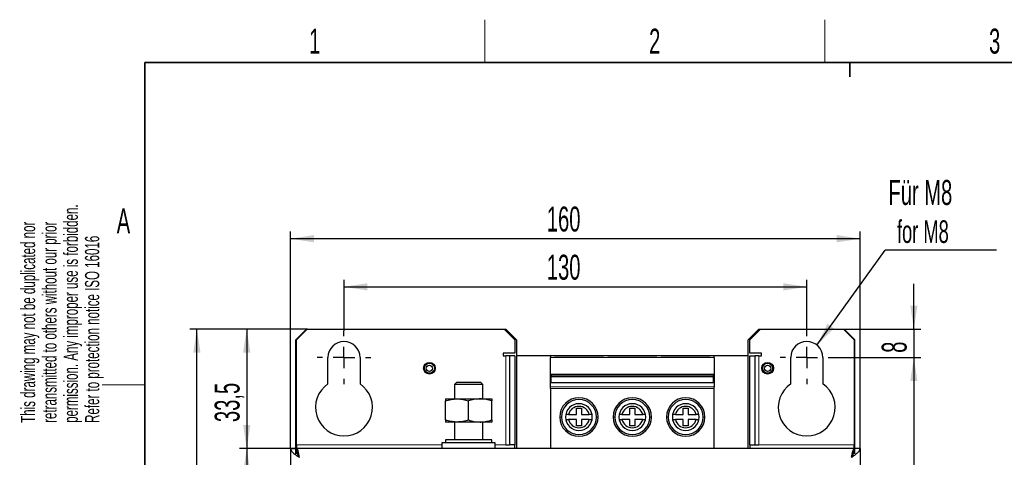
# Model space of a CAD drawing. Header units: millimetres. Extents: x 5 to 418, y 2 to 292.
# Tile 4 of 16: x 8 to 147, y 227 to 288. Entities that reach past the tile are written whole.
import ezdxf

# ---------------------------------------------------------------- set-up
doc = ezdxf.new("R2010")
doc.units = ezdxf.units.MM
doc.layers.add('SLD-0', color=7, linetype='Continuous')
doc.styles.add('SLDTEXTSTYLE0', font='TXT', dxfattribs={"width": 0.605})
doc.dimstyles.new('SLDDIMSTYLE0', dxfattribs={"dimtxt": 3.5, "dimasz": 3.302, "dimexe": 0, "dimexo": 0.0625, "dimgap": 0.875, "dimtad": 1, "dimlfac": 2, "dimrnd": 1e-09, "dimzin": 12, "dimdsep": 46, "dimtxsty": 'SLDTEXTSTYLE0', "dimsah": 1, "dimcen": 0.09, "dimadec": 0, "dimazin": 3, "dimtfac": 1, "dimtmove": 0, "dimatfit": 0, "dimfxl": 1, "dimfrac": 2, "dimtolj": 1, "dimtzin": 12, "dimarcsym": 0})
doc.dimstyles.new('SLDDIMSTYLE1', dxfattribs={"dimtxt": 3.5, "dimasz": 3.302, "dimexe": 0, "dimexo": 0.0625, "dimgap": 0.875, "dimtad": 1, "dimlfac": 2, "dimrnd": 1e-09, "dimzin": 12, "dimdsep": 46, "dimtxsty": 'SLDTEXTSTYLE0', "dimsah": 1, "dimcen": 0.09, "dimadec": 0, "dimazin": 3, "dimtfac": 1, "dimtofl": 0, "dimtmove": 0, "dimatfit": 3, "dimfxl": 1, "dimfrac": 2, "dimtolj": 1, "dimtzin": 12, "dimarcsym": 0})
doc.dimstyles.new('SLDDIMSTYLE2', dxfattribs={"dimtxt": 0.18, "dimasz": 3.302, "dimexe": 0, "dimexo": 0.0625, "dimgap": 0, "dimtad": 0, "dimtih": 1, "dimtoh": 1, "dimdec": 0, "dimrnd": 1e-09, "dimzin": 0, "dimdsep": 46, "dimtxsty": 'Standard', "dimsah": 1, "dimcen": 0.09, "dimadec": 0, "dimazin": 0, "dimtfac": 3.302, "dimtdec": 0, "dimtofl": 0, "dimtmove": 0, "dimatfit": 3, "dimfxl": 1, "dimfrac": 2, "dimtolj": 1, "dimtzin": 0, "dimarcsym": 0})

# ---------------------------------------------------------------- blocks, each defined once
blk = doc.blocks.new('_D')
at = {"layer": 'SLD-0', "color": 7}
for p, q in [((134, 245.08), (134, 251.43)), ((124.11, 245.08), (135, 245.08)), ((134, 245.08), (134, 241.08)), ((122.71, 241.08), (135, 241.08)), ((134, 241.08), (134, 234.73))]:
    blk.add_line(p, q, dxfattribs=at)
for points in [[(134, 245.08), (134.51, 248.38), (133.5, 248.38)], [(134, 241.08), (133.5, 237.77), (134.51, 237.77)]]:
    blk.add_solid(points, dxfattribs=at)
at = {"layer": 'SLD-0', "color": 7, "insert": (129.49, 241.74), "char_height": 3.5, "attachment_point": 1, "rotation": 90, "style": 'SLDTEXTSTYLE0'}
blk.add_mtext('8', dxfattribs=at)
blk = doc.blocks.new('_D_1')
at = {"layer": 'SLD-0', "color": 7}
for p, q in [((122.71, 241.08), (135, 241.08)), ((134, 241.08), (134, 131.08)), ((122.71, 131.08), (135, 131.08))]:
    blk.add_line(p, q, dxfattribs=at)
for points in [[(134, 241.08), (133.5, 237.77), (134.51, 237.77)], [(134, 131.08), (134.51, 134.38), (133.5, 134.38)]]:
    blk.add_solid(points, dxfattribs=at)
at = {"layer": 'SLD-0', "color": 7, "insert": (129.49, 182.07), "char_height": 3.5, "attachment_point": 1, "rotation": 90, "style": 'SLDTEXTSTYLE0'}
blk.add_mtext('220', dxfattribs=at)
blk = doc.blocks.new('_D_2')
at = {"layer": 'SLD-0', "color": 7}
for p, q in [((48.81, 245.08), (39.3, 245.08)), ((40.3, 245.08), (40.3, 228.33)), ((47.31, 228.33), (39.3, 228.33))]:
    blk.add_line(p, q, dxfattribs=at)
for points in [[(40.3, 245.08), (39.79, 241.77), (40.81, 241.77)], [(40.3, 228.33), (40.81, 231.63), (39.79, 231.63)]]:
    blk.add_solid(points, dxfattribs=at)
at = {"layer": 'SLD-0', "color": 7, "insert": (35.79, 232.02), "char_height": 3.5, "attachment_point": 1, "rotation": 90, "style": 'SLDTEXTSTYLE0'}
blk.add_mtext('33,5', dxfattribs=at)
blk = doc.blocks.new('_D_3')
at = {"layer": 'SLD-0', "color": 7}
for p, q in [((47.31, 228.33), (39.3, 228.33)), ((40.3, 228.33), (40.3, 141.83)), ((47.31, 141.83), (39.3, 141.83))]:
    blk.add_line(p, q, dxfattribs=at)
for points in [[(40.3, 228.33), (39.79, 225.02), (40.81, 225.02)], [(40.3, 141.83), (40.81, 145.13), (39.79, 145.13)]]:
    blk.add_solid(points, dxfattribs=at)
at = {"layer": 'SLD-0', "color": 7, "insert": (35.79, 181.07), "char_height": 3.5, "attachment_point": 1, "rotation": 90, "style": 'SLDTEXTSTYLE0'}
blk.add_mtext('173', dxfattribs=at)
blk = doc.blocks.new('_D_4')
at = {"layer": 'SLD-0', "color": 7}
for p, q in [((48.81, 245.08), (32.29, 245.08)), ((33.29, 125.08), (33.29, 245.08)), ((48.81, 125.08), (32.29, 125.08))]:
    blk.add_line(p, q, dxfattribs=at)
for points in [[(33.29, 245.08), (32.79, 241.77), (33.8, 241.77)], [(33.29, 125.08), (33.8, 128.38), (32.79, 128.38)]]:
    blk.add_solid(points, dxfattribs=at)
at = {"layer": 'SLD-0', "color": 7, "insert": (28.78, 181.07), "char_height": 3.5, "attachment_point": 1, "rotation": 90, "style": 'SLDTEXTSTYLE0'}
blk.add_mtext('240', dxfattribs=at)
blk = doc.blocks.new('_D_5')
at = {"layer": 'SLD-0', "color": 7}
for p, q in [((53.96, 244.83), (53.96, 252)), ((118.96, 244.83), (118.96, 252)), ((53.96, 251), (118.96, 251))]:
    blk.add_line(p, q, dxfattribs=at)
for points in [[(53.96, 251), (57.26, 250.49), (57.26, 251.51)], [(118.96, 251), (115.66, 251.51), (115.66, 250.49)]]:
    blk.add_solid(points, dxfattribs=at)
at = {"layer": 'SLD-0', "color": 7, "insert": (82.45, 255.51), "char_height": 3.5, "attachment_point": 1, "style": 'SLDTEXTSTYLE0'}
blk.add_mtext('130', dxfattribs=at)
blk = doc.blocks.new('_D_6')
at = {"layer": 'SLD-0', "color": 7}
for p, q in [((46.46, 228.33), (46.46, 258.76)), ((126.46, 228.33), (126.46, 258.76)), ((126.46, 257.76), (46.46, 257.76))]:
    blk.add_line(p, q, dxfattribs=at)
for points in [[(46.46, 257.76), (49.76, 257.25), (49.76, 258.27)], [(126.46, 257.76), (123.16, 258.27), (123.16, 257.25)]]:
    blk.add_solid(points, dxfattribs=at)
at = {"layer": 'SLD-0', "color": 7, "insert": (82.45, 262.27), "char_height": 3.5, "attachment_point": 1, "style": 'SLDTEXTSTYLE0'}
blk.add_mtext('160', dxfattribs=at)
blk = doc.blocks.new('SW_NOTE_0')
at = {"layer": 'SLD-0', "color": 0}
blk.add_line((15.64, 0), (0, 0), dxfattribs=at)
at = {"layer": 'SLD-0', "color": 0, "attachment_point": 1, "style": 'SLDTEXTSTYLE0'}
for s, insert, char_height in [('Für M8', (0.44, 9.85), 3.5), ('for M8', (1.64, 4.19), 3.175)]:
    blk.add_mtext(s, dxfattribs=dict(at, insert=insert, char_height=char_height))
blk = doc.blocks.new('SW_CENTERMARKSYMBOL_0')
at = {"layer": 'SLD-0', "color": 0}
for p, q in [((0, 3), (0, 3.75)), ((0, 0), (0, 1.5)), ((-3, 0), (-3.75, 0)), ((0, 0), (-1.5, 0)), ((0, 0), (0, -1.5)), ((0, 0), (1.5, 0)), ((3, 0), (3.75, 0)), ((0, -3), (0, -3.75))]:
    blk.add_line(p, q, dxfattribs=at)
blk = doc.blocks.new('SW_CENTERMARKSYMBOL_1')
at = {"layer": 'SLD-0', "color": 0}
for p, q in [((0, 3), (0, 3.75)), ((0, 0), (0, 1.5)), ((-3, 0), (-3.75, 0)), ((0, 0), (-1.5, 0)), ((0, 0), (0, -1.5)), ((0, 0), (1.5, 0)), ((3, 0), (3.75, 0)), ((0, -3), (0, -3.75))]:
    blk.add_line(p, q, dxfattribs=at)

msp = doc.modelspace()

# ---------------------------------------------------------------- linework, layer by layer
at = {"color": 7, "linetype": 'Continuous', "lineweight": 25}
for p, q in [((48.7094, 245.0764), (47.2094, 243.5764)), ((48.8094, 245.0764), (47.3094, 243.5764)), ((48.7094, 245.0764), (48.8094, 245.0764)), ((48.8094, 245.0764), (76.4594, 245.0764)), ((76.4594, 245.0764), (76.7094, 245.0764)), ((77.9594, 243.5764), (76.4594, 245.0764)), ((78.2094, 243.5764), (76.7094, 245.0764)), ((112.2094, 245.0764), (110.7094, 243.5764)), ((112.4594, 245.0764), (110.9594, 243.5764)), ((112.2094, 245.0764), (112.4594, 245.0764)), ((112.4594, 245.0764), (124.1094, 245.0764)), ((124.1094, 245.0764), (124.2094, 245.0764)), ((125.6094, 243.5764), (124.1094, 245.0764)), ((125.7094, 243.5764), (124.2094, 245.0764)), ((47.2094, 227.5764), (47.2094, 243.5764)), ((47.3094, 228.8264), (47.3094, 243.5764)), ((77.9594, 243.5764), (77.9594, 241.7014)), ((78.2094, 243.5764), (78.2094, 241.3264)), ((110.7094, 241.3264), (110.7094, 243.5764)), ((110.9594, 241.7014), (110.9594, 243.5764)), ((125.6094, 243.5764), (125.6094, 228.8264)), ((125.7094, 227.5764), (125.7094, 243.5764)), ((51.7094, 237.3836), (51.7094, 241.0764)), ((56.2094, 241.0764), (56.2094, 237.3836)), ((77.9594, 241.7014), (76.3344, 241.7014)), ((76.3344, 241.7014), (76.3344, 241.3264)), ((76.3344, 241.3264), (76.7094, 241.3264)), ((77.2094, 241.3264), (76.7094, 241.3264)), ((77.9594, 241.3264), (77.2094, 241.3264)), ((77.2094, 241.3264), (77.2094, 228.8264)), ((77.9594, 241.3264), (77.9594, 228.8264)), ((78.2094, 241.3264), (78.2094, 228.3264)), ((83.5094, 241.3264), (78.2094, 241.3264)), ((82.9594, 241.3264), (82.9594, 241.0764)), ((105.9594, 241.3264), (82.9594, 241.3264)), ((82.9594, 241.3264), (82.9594, 241.3264)), ((82.9594, 238.2149), (82.9594, 241.0764)), ((83.5094, 241.3264), (90.4094, 241.3264)), ((83.5094, 241.3264), (83.5094, 241.3264)), ((90.4094, 241.3264), (83.5094, 241.3264)), ((91.0094, 241.3264), (90.4094, 241.3264)), ((90.4094, 241.3264), (90.4094, 241.3264)), ((91.0094, 241.3264), (97.9094, 241.3264)), ((91.0094, 241.3264), (91.0094, 241.3264)), ((97.9094, 241.3264), (91.0094, 241.3264)), ((98.5094, 241.3264), (97.9094, 241.3264)), ((97.9094, 241.3264), (97.9094, 241.3264)), ((98.5094, 241.3264), (105.4094, 241.3264)), ((98.5094, 241.3264), (98.5094, 241.3264)), ((105.4094, 241.3264), (98.5094, 241.3264)), ((110.7094, 241.3264), (105.4094, 241.3264)), ((105.4094, 241.3264), (105.4094, 241.3264)), ((105.9594, 241.0764), (105.9594, 241.3264)), ((105.9594, 241.3264), (105.9594, 241.3264)), ((105.9594, 241.3264), (105.9594, 241.3264)), ((105.9594, 241.0764), (105.9594, 238.2149)), ((110.7094, 228.3264), (110.7094, 241.3264)), ((112.5844, 241.7014), (110.9594, 241.7014)), ((110.9594, 228.8264), (110.9594, 241.3264)), ((110.9594, 241.3264), (111.7094, 241.3264)), ((111.7094, 228.8264), (111.7094, 241.3264)), ((112.2094, 241.3264), (111.7094, 241.3264)), ((112.2094, 241.3264), (112.5844, 241.3264)), ((112.5844, 241.3264), (112.5844, 241.7014)), ((116.7094, 237.3836), (116.7094, 241.0764)), ((121.2094, 241.0764), (121.2094, 237.3836)), ((82.9594, 238.2149), (83.0594, 238.2149)), ((82.9594, 236.9729), (82.9594, 238.2149)), ((83.0594, 238.7527), (105.8594, 238.7527)), ((83.0594, 238.7527), (83.0594, 238.7128)), ((83.0594, 238.7128), (105.8594, 238.7128)), ((83.0594, 238.7128), (83.0594, 238.4546)), ((83.0594, 238.4546), (105.8594, 238.4546)), ((83.0594, 238.4546), (83.0594, 238.4371)), ((105.8594, 238.4371), (83.0594, 238.4371)), ((83.0594, 238.4371), (83.0594, 238.3779)), ((105.8594, 238.3779), (83.0594, 238.3779)), ((83.0594, 237.5448), (83.0594, 238.3779)), ((105.8594, 238.7128), (105.8594, 238.7527)), ((105.8594, 238.4546), (105.8594, 238.7128)), ((105.8594, 238.4371), (105.8594, 238.4546)), ((105.8594, 238.4371), (105.8594, 238.3779)), ((105.8594, 237.5448), (105.8594, 238.3779)), ((105.8594, 238.2149), (105.9594, 238.2149)), ((105.9594, 238.2149), (105.9594, 236.9729)), ((69.7594, 237.5764), (69.4594, 237.2764)), ((69.4594, 237.2764), (69.4594, 235.2764)), ((69.5997, 237.2764), (69.4594, 237.2764)), ((73.4594, 237.2764), (69.5997, 237.2764)), ((69.8787, 237.5764), (69.7594, 237.5764)), ((73.1594, 237.5764), (69.8787, 237.5764)), ((73.4594, 237.2764), (73.1594, 237.5764)), ((73.4594, 235.2764), (73.4594, 237.2764)), ((82.9594, 236.7267), (82.9594, 236.9729)), ((82.9594, 236.7267), (82.9594, 228.3264)), ((105.8594, 237.5448), (83.0594, 237.5448)), ((105.9594, 236.7267), (105.9594, 236.9729)), ((105.9594, 228.3264), (105.9594, 236.7267)), ((68.2094, 235.2764), (69.8344, 235.2764)), ((69.8344, 235.2764), (73.0844, 235.2764)), ((73.0844, 235.2764), (74.7094, 235.2764)), ((68.2094, 232.3167), (68.2094, 234.9861)), ((71.4594, 232.3167), (71.4594, 234.9861)), ((74.7094, 232.3167), (74.7094, 234.9861)), ((86.6094, 233.0764), (86.6094, 233.9764)), ((86.6094, 233.9764), (87.3094, 233.9764)), ((87.3094, 233.9764), (87.3094, 233.0764)), ((94.1094, 233.9764), (94.8094, 233.9764)), ((94.1094, 233.0764), (94.1094, 233.9764)), ((94.8094, 233.9764), (94.8094, 233.0764)), ((101.6094, 233.9764), (102.3094, 233.9764)), ((101.6094, 233.0764), (101.6094, 233.9764)), ((102.3094, 233.9764), (102.3094, 233.0764)), ((85.1439, 232.3764), (85.5008, 232.3764)), ((85.5008, 233.0764), (85.1555, 233.0764)), ((85.5008, 233.0764), (86.6094, 233.0764)), ((86.6094, 232.3764), (85.5008, 232.3764)), ((86.6094, 231.4764), (86.6094, 232.3764)), ((87.3094, 233.0764), (88.418, 233.0764)), ((88.418, 232.3764), (87.3094, 232.3764)), ((87.3094, 232.3764), (87.3094, 231.4764)), ((88.7749, 233.0764), (88.418, 233.0764)), ((88.418, 232.3764), (88.7633, 232.3764)), ((92.6439, 232.3764), (93.0008, 232.3764)), ((93.0008, 233.0764), (92.6555, 233.0764)), ((93.0008, 233.0764), (94.1094, 233.0764)), ((94.1094, 232.3764), (93.0008, 232.3764)), ((94.1094, 231.4764), (94.1094, 232.3764)), ((94.8094, 233.0764), (95.918, 233.0764)), ((95.918, 232.3764), (94.8094, 232.3764)), ((94.8094, 232.3764), (94.8094, 231.4764)), ((96.2749, 233.0764), (95.918, 233.0764)), ((95.918, 232.3764), (96.2633, 232.3764)), ((100.1439, 232.3764), (100.5008, 232.3764)), ((100.5008, 233.0764), (100.1555, 233.0764)), ((100.5008, 233.0764), (101.6094, 233.0764)), ((101.6094, 232.3764), (100.5008, 232.3764)), ((101.6094, 231.4764), (101.6094, 232.3764)), ((102.3094, 233.0764), (103.418, 233.0764)), ((103.418, 232.3764), (102.3094, 232.3764)), ((102.3094, 232.3764), (102.3094, 231.4764)), ((103.7749, 233.0764), (103.418, 233.0764)), ((103.418, 232.3764), (103.7633, 232.3764)), ((69.8344, 232.0264), (68.2094, 232.0264)), ((69.4594, 232.0264), (69.4594, 229.5264)), ((73.0844, 232.0264), (69.8344, 232.0264)), ((74.7094, 232.0264), (73.0844, 232.0264)), ((73.4594, 229.5264), (73.4594, 232.0264)), ((87.3094, 231.4764), (86.6094, 231.4764)), ((94.8094, 231.4764), (94.1094, 231.4764)), ((102.3094, 231.4764), (101.6094, 231.4764)), ((46.4594, 228.3264), (46.4594, 141.8264)), ((46.4594, 228.3264), (47.2094, 228.3264)), ((47.3094, 228.8264), (47.3094, 228.3264)), ((47.3094, 228.3264), (47.3094, 227.5764)), ((125.6094, 228.3264), (47.3094, 228.3264)), ((67.7094, 229.1264), (67.7094, 228.3264)), ((75.2094, 229.1264), (67.7094, 229.1264)), ((68.2094, 229.5264), (68.2094, 229.1264)), ((74.7094, 229.5264), (68.2094, 229.5264)), ((74.7094, 229.1264), (74.7094, 229.5264)), ((75.2094, 228.3264), (75.2094, 229.1264)), ((76.7094, 228.8264), (77.2094, 228.8264)), ((77.9594, 228.8264), (77.2094, 228.8264)), ((77.9594, 228.3264), (77.9594, 228.8264)), ((110.9594, 228.8264), (111.7094, 228.8264)), ((110.9594, 228.8264), (110.9594, 228.3264)), ((111.7094, 228.8264), (112.2094, 228.8264)), ((125.6094, 228.3264), (125.6094, 228.8264)), ((125.6094, 228.3264), (125.6094, 227.5764)), ((126.4594, 228.3264), (125.7094, 228.3264)), ((126.4594, 228.3264), (126.4594, 141.8264)), ((47.6275, 227.3264), (47.4657, 227.3264)), ((125.4531, 227.3264), (125.2913, 227.3264))]:
    msp.add_line(p, q, dxfattribs=at)
at = {"color": 7, "linetype": 'Continuous', "lineweight": 18}
for p, q in [((76.7094, 241.3264), (76.7094, 228.8264)), ((82.9594, 241.3264), (105.9594, 241.3264)), ((105.9594, 241.0764), (82.9594, 241.0764)), ((112.2094, 228.8264), (112.2094, 241.3264)), ((105.9594, 236.9729), (82.9594, 236.9729)), ((105.9594, 236.7267), (82.9594, 236.7267)), ((84.2594, 232.7264), (84.5094, 232.7264)), ((89.4094, 232.7264), (89.6594, 232.7264)), ((91.7594, 232.7264), (92.0094, 232.7264)), ((96.9094, 232.7264), (97.1594, 232.7264)), ((99.2594, 232.7264), (99.5094, 232.7264)), ((104.4094, 232.7264), (104.6594, 232.7264)), ((67.7094, 228.8264), (47.3094, 228.8264)), ((76.7094, 228.8264), (75.2094, 228.8264)), ((125.6094, 228.8264), (112.2094, 228.8264))]:
    msp.add_line(p, q, dxfattribs=at)
at = {"color": 7, "linetype": 'Continuous', "lineweight": 25}
for centre, radius in [((65.9594, 239.5764), 0.825), ((65.9594, 239.5764), 0.7375), ((65.9594, 239.5764), 0.6973), ((65.9594, 239.5764), 0.4375), ((113.4594, 239.5764), 0.825), ((113.4594, 239.5764), 0.7375), ((113.4594, 239.5764), 0.6973), ((113.4594, 239.5764), 0.4375)]:
    msp.add_circle(centre, radius, dxfattribs=at)
for centre, radius, start, end in [((53.9594, 241.0764), 2.25, 0, 180), ((118.9594, 241.0764), 2.25, 0, 180), ((53.9594, 234.0764), 4, 124.228866, 55.771134), ((118.9594, 234.0764), 4, 124.228866, 55.771134), ((86.9594, 232.7264), 2.7, 360, 180), ((86.9594, 232.7264), 2.45, 0, 180), ((94.4594, 232.7264), 2.7, 0, 180), ((94.4594, 232.7264), 2.45, 0, 180), ((101.9594, 232.7264), 2.7, 0, 180), ((101.9594, 232.7264), 2.45, 0, 180), ((86.9594, 232.7264), 1.875, 360, 180), ((86.9594, 232.7264), 1.5, 13.493399, 166.506601), ((94.4594, 232.7264), 1.875, 0, 180), ((94.4594, 232.7264), 1.5, 13.493399, 166.506601), ((101.9594, 232.7264), 1.875, 0, 180), ((101.9594, 232.7264), 1.5, 13.493399, 166.506601), ((86.9594, 232.7264), 2.7, 180, 360), ((86.9594, 232.7264), 2.45, 180, 0), ((86.9594, 232.7264), 1.875, 180, 360), ((86.9594, 232.7264), 1.5, 193.493399, 346.506601), ((94.4594, 232.7264), 2.7, 180, 0), ((94.4594, 232.7264), 2.45, 180, 0), ((94.4594, 232.7264), 1.875, 180, 0), ((94.4594, 232.7264), 1.5, 193.493399, 346.506601), ((101.9594, 232.7264), 2.7, 180, 0), ((101.9594, 232.7264), 2.45, 180, 0), ((101.9594, 232.7264), 1.875, 180, 0), ((101.9594, 232.7264), 1.5, 193.493399, 346.506601)]:
    msp.add_arc(centre, radius, start, end, dxfattribs=at)
for points, knots in [([(68.2094, 234.9861), (68.4733, 235.0673), (69.006, 235.231), (69.5566, 235.2612), (69.8344, 235.2764)], [0, 0, 0, 0, 0.49545796, 1, 1, 1, 1]), ([(68.2094, 235.2764), (68.2094, 235.2725), (68.2094, 235.2625), (68.2094, 235.1707), (68.2094, 235.0479), (68.2094, 234.9861)], [0, 0, 0, 0, 0.24413427, 0.62001342, 1, 1, 1, 1]), ([(69.8344, 235.2764), (69.8729, 235.2761), (70.4217, 235.272), (70.9594, 235.1239), (71.4594, 234.9861)], [0, 0, 0, 0, 0.07021477, 1, 1, 1, 1]), ([(73.0844, 235.2764), (73.0459, 235.2761), (72.4971, 235.272), (71.9594, 235.1239), (71.4594, 234.9861)], [0, 0, 0, 0, 0.070214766, 1, 1, 1, 1]), ([(74.7094, 234.9861), (74.4455, 235.0673), (73.9129, 235.231), (73.3622, 235.2612), (73.0844, 235.2764)], [0, 0, 0, 0, 0.49545796, 1, 1, 1, 1]), ([(74.7094, 235.2764), (74.7094, 235.2729), (74.7094, 235.2583), (74.7094, 235.1033), (74.7094, 234.9861)], [0, 0, 0, 0, 0.24436583, 1, 1, 1, 1]), ([(69.8344, 232.0264), (69.7959, 232.0268), (69.5042, 232.0294), (68.9542, 232.0928), (68.4592, 232.2416), (68.2094, 232.3167)], [0, 0, 0, 0, 0.07007691, 0.53077766, 1, 1, 1, 1]), ([(68.2094, 232.3167), (68.2094, 232.2555), (68.2094, 232.1326), (68.2094, 232.0404), (68.2094, 232.0304), (68.2094, 232.0264)], [0, 0, 0, 0, 0.37620519, 0.75586533, 1, 1, 1, 1]), ([(71.4594, 232.3167), (71.1955, 232.2356), (70.6629, 232.0718), (70.1122, 232.0416), (69.8344, 232.0264)], [0, 0, 0, 0, 0.495457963, 1, 1, 1, 1]), ([(71.4594, 232.3167), (71.7233, 232.2356), (72.256, 232.0718), (72.8066, 232.0416), (73.0844, 232.0264)], [0, 0, 0, 0, 0.495457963, 1, 1, 1, 1]), ([(73.0844, 232.0264), (73.1229, 232.0267), (73.6717, 232.0308), (74.2094, 232.179), (74.7094, 232.3167)], [0, 0, 0, 0, 0.070214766, 1, 1, 1, 1]), ([(74.7094, 232.3167), (74.7094, 232.1996), (74.7094, 232.0446), (74.7094, 232.03), (74.7094, 232.0264)], [0, 0, 0, 0, 0.75563417, 1, 1, 1, 1]), ([(46.4594, 228.3264), (46.4789, 228.2203), (46.518, 228.0079), (46.8179, 227.6894), (47.2341, 227.3787), (47.5552, 227.1745), (47.7094, 227.0764)], [0, 0, 0, 0, 0.25469489, 0.50958673, 0.7644797, 1, 1, 1, 1]), ([(47.2094, 228.3264), (47.2232, 228.1833), (47.2449, 227.9565), (47.3779, 227.6447), (47.4772, 227.4545), (47.5433, 227.3475), (47.5564, 227.3264)], [0, 0, 0, 0, 0.42864529, 0.67905517, 0.93667707, 1, 1, 1, 1]), ([(125.2094, 227.0764), (125.3763, 227.1826), (125.7102, 227.3949), (126.1286, 227.7135), (126.4079, 228.0242), (126.4427, 228.2284), (126.4594, 228.3264)], [0, 0, 0, 0, 0.25469201, 0.50958384, 0.76447681, 1, 1, 1, 1]), ([(125.359, 227.3264), (125.396, 227.3862), (125.4847, 227.5295), (125.5922, 227.7581), (125.6886, 228.0317), (125.702, 228.222), (125.7094, 228.3264)], [0, 0, 0, 0, 0.17888023, 0.42919079, 0.6867105, 1, 1, 1, 1]), ([(47.5733, 227.3264), (47.552, 227.3648), (47.5203, 227.4219), (47.4886, 227.4534), (47.4783, 227.4637)], [0, 0, 0, 0, 0.67208211, 1, 1, 1, 1]), ([(125.4422, 227.4655), (125.4313, 227.4547), (125.3991, 227.4227), (125.3669, 227.3647), (125.3456, 227.3264)], [0, 0, 0, 0, 0.33941231, 1, 1, 1, 1])]:
    msp.add_open_spline(points, degree=3, knots=knots, dxfattribs=at)
for points in [[(47.7094, 227.0764), (47.6761, 227.2402), (47.6094, 227.5678), (47.5094, 227.981), (47.4094, 228.2701), (47.3427, 228.3076), (47.3094, 228.3264)], [(125.6094, 228.3264), (125.5761, 228.3076), (125.5094, 228.2701), (125.4094, 227.981), (125.3094, 227.5678), (125.2427, 227.2402), (125.2094, 227.0764)]]:
    msp.add_open_spline(points, degree=3, dxfattribs=at)
at = {"layer": 'SLD-0', "lineweight": 18}
for p, q in [((73.75, 282.5), (73.75, 288.5)), ((121.5, 282.5), (121.5, 288.5)), ((20, 237.25), (26, 237.25))]:
    msp.add_line(p, q, dxfattribs=at)
at = {"layer": 'SLD-0', "lineweight": 35}
for p, q in [((408, 282.5), (26, 282.5)), ((26, 282.5), (26, 12))]:
    msp.add_line(p, q, dxfattribs=at)
at = {"layer": 'SLD-0'}
for p, q in [((125, 280.5), (125, 282.5)), ((125, 282.5), (125, 280.5))]:
    msp.add_line(p, q, dxfattribs=at)

# ---------------------------------------------------------------- block references
at = {"layer": 'SLD-0', "color": 7}
for name, p in [('SW_NOTE_0', (129.9922, 256.1522)), ('SW_CENTERMARKSYMBOL_0', (53.9594, 241.0764)), ('SW_CENTERMARKSYMBOL_1', (118.9594, 241.0764))]:
    msp.add_blockref(name, p, dxfattribs=at)

# ---------------------------------------------------------------- texts
at = {"layer": 'SLD-0', "char_height": 3.5, "attachment_point": 2, "style": 'SLDTEXTSTYLE0'}
for s, insert in [('1', (49.8527, 287.243)), ('2', (97.6027, 287.243)), ('3', (145.3527, 287.243)), ('A', (22.9816, 262.0011))]:
    msp.add_mtext(s, dxfattribs=dict(at, insert=insert))
at = {"layer": 'SLD-0', "char_height": 2, "attachment_point": 1, "rotation": 90, "style": 'SLDTEXTSTYLE0'}
for s, insert in [('permission. Any improper use is forbidden.', (14.5783, 231.9088)), ('retransmitted to others without our prior', (11.5783, 231.9088)), ('This drawing may not be duplicated nor', (8.5783, 231.9088)), ('Refer to protection notice ISO 16016', (17.5783, 231.9088))]:
    msp.add_mtext(s, dxfattribs=dict(at, insert=insert))

# ---------------------------------------------------------------- dimensions: what is measured, and where the dimension line sits
at = {"layer": 'SLD-0', "color": 7}
for base, p1, p2, picture, middle in [((46.4594, 257.7605), (126.4594, 228.3264), (46.4594, 228.3264), '_D_6', (86.4594, 257.7605)), ((118.9594, 250.9973), (53.9594, 244.8264), (118.9594, 244.8264), '_D_5', (86.4594, 250.9973))]:
    dim = msp.add_linear_dim(base=base, p1=p1, p2=p2, dimstyle='SLDDIMSTYLE1', dxfattribs=at)
    dim.commit()
    dim.dimension.update_dxf_attribs({"geometry": picture, "text_midpoint": middle, "dimtype": 160})
for base, p1, p2, dimstyle, picture, middle in [((134.0044, 241.0764), (124.1094, 245.0764), (122.7094, 241.0764), 'SLDDIMSTYLE0', '_D', (134.0044, 243.0764)), ((33.2937, 245.0764), (48.8094, 125.0764), (48.8094, 245.0764), 'SLDDIMSTYLE1', '_D_4', (33.2937, 185.0764)), ((40.2983, 228.3264), (48.8094, 245.0764), (47.3094, 228.3264), 'SLDDIMSTYLE1', '_D_2', (40.2983, 236.7014)), ((134.0044, 131.0764), (122.7094, 241.0764), (122.7094, 131.0764), 'SLDDIMSTYLE1', '_D_1', (134.0044, 186.0764)), ((40.2983, 141.8264), (47.3094, 228.3264), (47.3094, 141.8264), 'SLDDIMSTYLE1', '_D_3', (40.2983, 185.0764))]:
    dim = msp.add_linear_dim(base=base, p1=p1, p2=p2, angle=90, dimstyle=dimstyle, dxfattribs=at)
    dim.commit()
    dim.dimension.update_dxf_attribs({"geometry": picture, "text_midpoint": middle, "dimtype": 160})

# ---------------------------------------------------------------- leaders
msp.add_leader([(120.3849, 242.8172), (129.9922, 256.1522)], dimstyle='SLDDIMSTYLE2', dxfattribs=at)

doc.saveas('drawing.dxf')
